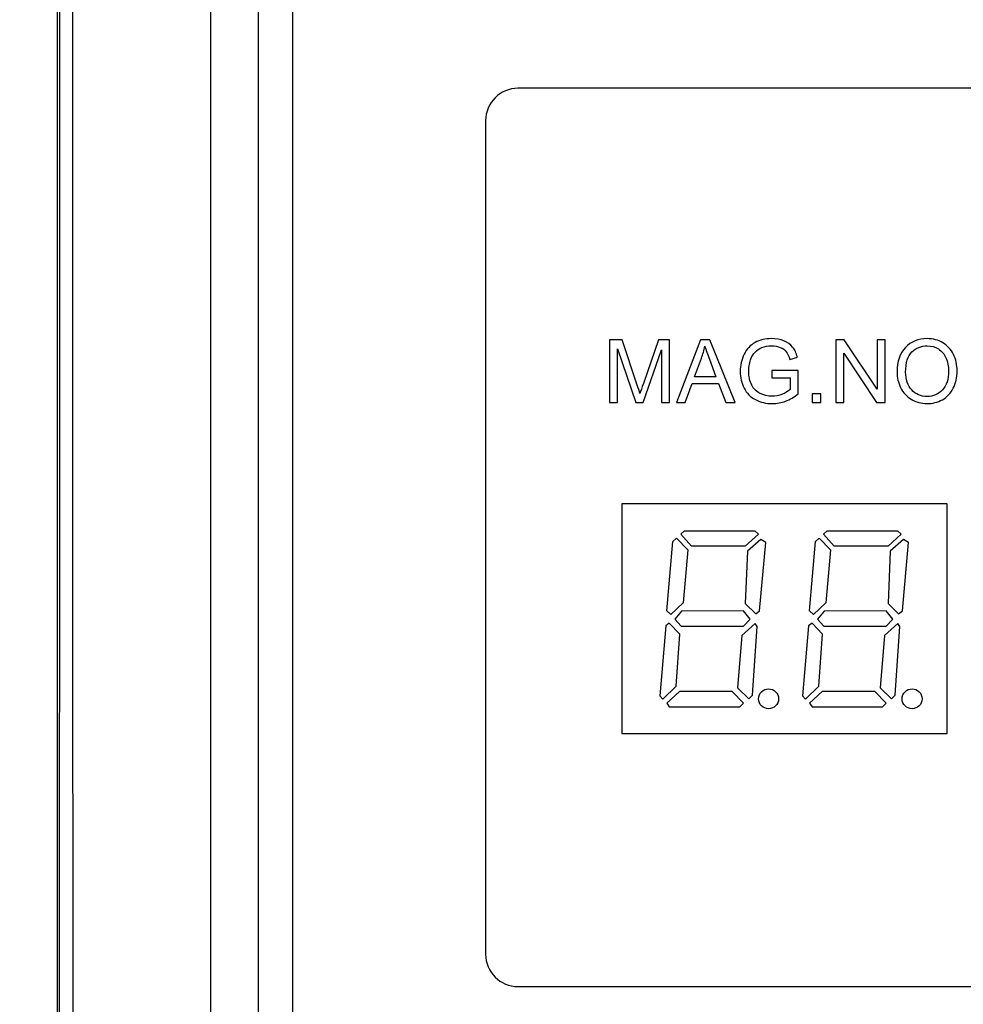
# Model space of a CAD drawing. Header units: millimetres. Extents: x 7320 to 8980, y -2461 to -1618.
# Tile 4 of 92: x 7388 to 7438, y -2316 to -2265. Entities that reach past the tile are written whole.
import ezdxf

# ---------------------------------------------------------------- set-up
doc = ezdxf.new("R2010")
doc.units = ezdxf.units.MM
doc.header["$LTSCALE"] = 3
doc.header["$PDSIZE"] = -1
doc.styles.get("Standard").update_dxf_attribs({"font": 'arial.ttf', "height": 12})
doc.dimstyles.new('ISO-25', dxfattribs={"dimtxt": 12, "dimasz": 6, "dimexe": 0.5, "dimexo": 0.625, "dimtad": 1, "dimdec": 1, "dimdsep": 46, "dimtxsty": 'Standard', "dimcen": 0, "dimclrd": 256, "dimclre": 256, "dimadec": 0, "dimazin": 0, "dimtfac": 1, "dimtdec": 1, "dimtmove": 0, "dimatfit": 3, "dimfxl": 1, "dimlwd": 30, "dimlwe": 30, "dimarcsym": 0})

# ---------------------------------------------------------------- blocks, each defined once
blk = doc.blocks.new('*D337')
at = {"lineweight": 30}
for p, q in [((7395.272, -2097.618), (7375.132, -2097.618)), ((7375.632, -2330.618), (7375.632, -2103.618)), ((7395.272, -2336.618), (7375.132, -2336.618))]:
    blk.add_line(p, q, dxfattribs=at)
for points in [[(7374.632, -2103.618), (7376.632, -2103.618), (7375.632, -2097.618)], [(7374.632, -2330.618), (7376.632, -2330.618), (7375.632, -2336.618)]]:
    blk.add_solid(points)
at = {"layer": 'Defpoints', "color": 0}
for p in [(7375.632, -2097.618), (7395.897, -2097.618), (7395.897, -2336.618)]:
    blk.add_point(p, dxfattribs=at)
at = {"color": 0, "insert": (7368.876, -2217.118), "char_height": 12, "attachment_point": 5, "rotation": 90}
blk.add_mtext('239', dxfattribs=at)
blk = doc.blocks.new('*D340')
at = {"lineweight": 30}
for p, q in [((7391.772, -2092.118), (7355.373, -2092.118)), ((7355.873, -2098.118), (7355.873, -2336.118)), ((7391.772, -2342.118), (7355.373, -2342.118))]:
    blk.add_line(p, q, dxfattribs=at)
for points in [[(7354.873, -2098.118), (7356.873, -2098.118), (7355.873, -2092.118)], [(7354.873, -2336.118), (7356.873, -2336.118), (7355.873, -2342.118)]]:
    blk.add_solid(points)
at = {"layer": 'Defpoints', "color": 0}
for p in [(7392.397, -2092.118), (7355.873, -2342.118), (7392.397, -2342.118)]:
    blk.add_point(p, dxfattribs=at)
at = {"color": 0, "insert": (7349.121, -2217.118), "char_height": 12, "attachment_point": 5, "rotation": 90}
blk.add_mtext('250', dxfattribs=at)
blk = doc.blocks.new('*D342')
at = {"lineweight": 30}
for p, q in [((7391.772, -1772.118), (7334.378, -1772.118)), ((7334.878, -1778.118), (7334.878, -2336.118)), ((7391.772, -2342.118), (7334.378, -2342.118))]:
    blk.add_line(p, q, dxfattribs=at)
for points in [[(7333.878, -1778.118), (7335.878, -1778.118), (7334.878, -1772.118)], [(7333.878, -2336.118), (7335.878, -2336.118), (7334.878, -2342.118)]]:
    blk.add_solid(points)
at = {"layer": 'Defpoints', "color": 0}
for p in [(7392.397, -1772.118), (7334.878, -2342.118), (7392.397, -2342.118)]:
    blk.add_point(p, dxfattribs=at)
at = {"color": 0, "insert": (7328.126, -2057.118), "char_height": 12, "attachment_point": 5, "rotation": 90}
blk.add_mtext('570', dxfattribs=at)

msp = doc.modelspace()

# ---------------------------------------------------------------- linework, layer by layer
at = {"linetype": 'Continuous', "lineweight": 30}
for p, q in [((7390.397, -2340.118), (7390.397, -2094.118)), ((7398.397, -2102.118), (7398.397, -2332.118)), ((7400.897, -2105.832), (7400.897, -2328.404)), ((7402.685, -2107.62), (7402.685, -2326.617))]:
    msp.add_line(p, q, dxfattribs=at)
at = {"linetype": 'Continuous', "lineweight": 30, "flags": 128}
msp.add_lwpolyline([(7391.2, -2094.921), (7391.2, -2094.921), (7391.2, -2096.921), (7391.199, -2104.921), (7391.198, -2136.921), (7391.197, -2264.921), (7391.197, -2282.06), (7391.199, -2328.457), (7391.2, -2339.315), (7391.2, -2339.315)], dxfattribs=at)
at = {"linetype": 'Continuous', "lineweight": 30}
msp.add_lwpolyline([(7419.897, -2302.118), (7436.897, -2302.118), (7436.897, -2290.118), (7419.897, -2290.118), (7419.897, -2302.118)], close=True, dxfattribs=at)
for centre in [(7427.571, -2300.302), (7435.071, -2300.302)]:
    msp.add_ellipse(centre, major_axis=(0, 0.521), ratio=1, dxfattribs=at)
for points, knots in [([(7390.521, -2340.118), (7390.524, -2338.177), (7390.53, -2334.291), (7390.508, -2318.459), (7390.551, -2256.772), (7390.502, -2193.36), (7390.527, -2138.21), (7390.542, -2127.172), (7390.553, -2116.136), (7390.553, -2105.101), (7390.531, -2097.778), (7390.521, -2094.118)], [0, 0, 0, 0, 0.0236748, 0.047412, 0.1930814, 0.7757587, 0.8206238, 0.8655485, 0.9104413, 0.9552404, 1, 1, 1, 1]), ([(7468.322, -2315.343), (7468.322, -2315.343), (7414.473, -2315.343), (7414.473, -2315.343), (7414.473, -2315.343), (7413.542, -2315.343), (7412.78, -2314.581), (7412.78, -2313.65), (7412.78, -2313.65), (7412.78, -2313.65), (7412.78, -2270.083), (7412.78, -2270.083), (7412.78, -2270.083), (7412.78, -2269.152), (7413.542, -2268.39), (7414.473, -2268.39), (7414.473, -2268.39), (7414.473, -2268.39), (7468.322, -2268.39), (7468.322, -2268.39), (7468.322, -2268.39), (7469.253, -2268.39), (7470.015, -2269.152), (7470.015, -2270.083), (7470.015, -2270.083), (7470.015, -2270.083), (7470.015, -2313.65), (7470.015, -2313.65), (7470.015, -2313.65), (7470.015, -2314.581), (7469.253, -2315.343), (7468.322, -2315.343)], [0, 0, 0, 0, 0.111111, 0.111111, 0.111111, 0.111111, 0.222222, 0.222222, 0.222222, 0.222222, 0.333333, 0.333333, 0.333333, 0.333333, 0.444444, 0.444444, 0.444444, 0.444444, 0.555556, 0.555556, 0.555556, 0.555556, 0.666667, 0.666667, 0.666667, 0.666667, 0.777778, 0.777778, 0.777778, 0.777778, 1, 1, 1, 1]), ([(7419.265, -2284.817), (7419.265, -2284.817), (7419.265, -2281.533), (7419.265, -2281.533), (7419.265, -2281.533), (7419.265, -2281.533), (7419.917, -2281.533), (7419.917, -2281.533), (7419.917, -2281.533), (7419.917, -2281.533), (7420.693, -2283.857), (7420.693, -2283.857), (7420.693, -2283.857), (7420.765, -2284.074), (7420.817, -2284.236), (7420.85, -2284.344), (7420.85, -2284.344), (7420.887, -2284.224), (7420.946, -2284.049), (7421.026, -2283.817), (7421.026, -2283.817), (7421.026, -2283.817), (7421.816, -2281.533), (7421.816, -2281.533), (7421.816, -2281.533), (7421.816, -2281.533), (7422.398, -2281.533), (7422.398, -2281.533), (7422.398, -2281.533), (7422.398, -2281.533), (7422.398, -2284.817), (7422.398, -2284.817), (7422.398, -2284.817), (7422.398, -2284.817), (7421.98, -2284.817), (7421.98, -2284.817), (7421.98, -2284.817), (7421.98, -2284.817), (7421.98, -2282.07), (7421.98, -2282.07), (7421.98, -2282.07), (7421.98, -2282.07), (7421.022, -2284.817), (7421.022, -2284.817), (7421.022, -2284.817), (7421.022, -2284.817), (7420.63, -2284.817), (7420.63, -2284.817), (7420.63, -2284.817), (7420.63, -2284.817), (7419.683, -2282.019), (7419.683, -2282.019), (7419.683, -2282.019), (7419.683, -2282.019), (7419.683, -2284.817), (7419.683, -2284.817), (7419.683, -2284.817), (7419.683, -2284.817), (7419.265, -2284.817), (7419.265, -2284.817)], [0, 0, 0, 0, 0.0625, 0.0625, 0.0625, 0.0625, 0.125, 0.125, 0.125, 0.125, 0.1875, 0.1875, 0.1875, 0.1875, 0.25, 0.25, 0.25, 0.25, 0.3125, 0.3125, 0.3125, 0.3125, 0.375, 0.375, 0.375, 0.375, 0.4375, 0.4375, 0.4375, 0.4375, 0.5, 0.5, 0.5, 0.5, 0.5625, 0.5625, 0.5625, 0.5625, 0.625, 0.625, 0.625, 0.625, 0.6875, 0.6875, 0.6875, 0.6875, 0.75, 0.75, 0.75, 0.75, 0.8125, 0.8125, 0.8125, 0.8125, 0.875, 0.875, 0.875, 0.875, 1, 1, 1, 1]), ([(7422.757, -2284.817), (7422.757, -2284.817), (7424.016, -2281.533), (7424.016, -2281.533), (7424.016, -2281.533), (7424.016, -2281.533), (7424.494, -2281.533), (7424.494, -2281.533), (7424.494, -2281.533), (7424.494, -2281.533), (7425.831, -2284.817), (7425.831, -2284.817), (7425.831, -2284.817), (7425.831, -2284.817), (7425.336, -2284.817), (7425.336, -2284.817), (7425.336, -2284.817), (7425.336, -2284.817), (7424.957, -2283.822), (7424.957, -2283.822), (7424.957, -2283.822), (7424.957, -2283.822), (7423.574, -2283.822), (7423.574, -2283.822), (7423.574, -2283.822), (7423.574, -2283.822), (7423.218, -2284.817), (7423.218, -2284.817), (7423.218, -2284.817), (7423.218, -2284.817), (7422.757, -2284.817), (7422.757, -2284.817)], [0, 0, 0, 0, 0.111111, 0.111111, 0.111111, 0.111111, 0.222222, 0.222222, 0.222222, 0.222222, 0.333333, 0.333333, 0.333333, 0.333333, 0.444444, 0.444444, 0.444444, 0.444444, 0.555556, 0.555556, 0.555556, 0.555556, 0.666667, 0.666667, 0.666667, 0.666667, 0.777778, 0.777778, 0.777778, 0.777778, 1, 1, 1, 1]), ([(7423.702, -2283.468), (7423.702, -2283.468), (7424.821, -2283.468), (7424.821, -2283.468), (7424.821, -2283.468), (7424.821, -2283.468), (7424.478, -2282.558), (7424.478, -2282.558), (7424.478, -2282.558), (7424.375, -2282.281), (7424.297, -2282.053), (7424.243, -2281.872), (7424.243, -2281.872), (7424.198, -2282.086), (7424.137, -2282.297), (7424.062, -2282.505), (7424.062, -2282.505), (7424.062, -2282.505), (7423.702, -2283.468), (7423.702, -2283.468)], [0, 0, 0, 0, 0.166667, 0.166667, 0.166667, 0.166667, 0.333333, 0.333333, 0.333333, 0.333333, 0.5, 0.5, 0.5, 0.5, 0.666667, 0.666667, 0.666667, 0.666667, 1, 1, 1, 1]), ([(7427.734, -2283.528), (7427.734, -2283.528), (7427.734, -2283.143), (7427.734, -2283.143), (7427.734, -2283.143), (7427.734, -2283.143), (7429.124, -2283.143), (7429.124, -2283.143), (7429.124, -2283.143), (7429.124, -2283.143), (7429.124, -2284.36), (7429.124, -2284.36), (7429.124, -2284.36), (7428.91, -2284.529), (7428.69, -2284.658), (7428.463, -2284.743), (7428.463, -2284.743), (7428.236, -2284.829), (7428.003, -2284.872), (7427.765, -2284.872), (7427.765, -2284.872), (7427.442, -2284.872), (7427.149, -2284.803), (7426.886, -2284.665), (7426.886, -2284.665), (7426.623, -2284.527), (7426.423, -2284.327), (7426.29, -2284.066), (7426.29, -2284.066), (7426.155, -2283.805), (7426.088, -2283.513), (7426.088, -2283.191), (7426.088, -2283.191), (7426.088, -2282.871), (7426.154, -2282.573), (7426.288, -2282.296), (7426.288, -2282.296), (7426.422, -2282.019), (7426.614, -2281.814), (7426.864, -2281.68), (7426.864, -2281.68), (7427.115, -2281.545), (7427.404, -2281.478), (7427.731, -2281.478), (7427.731, -2281.478), (7427.968, -2281.478), (7428.183, -2281.516), (7428.375, -2281.593), (7428.375, -2281.593), (7428.567, -2281.671), (7428.717, -2281.778), (7428.826, -2281.915), (7428.826, -2281.915), (7428.935, -2282.052), (7429.017, -2282.232), (7429.074, -2282.453), (7429.074, -2282.453), (7429.074, -2282.453), (7428.682, -2282.56), (7428.682, -2282.56), (7428.682, -2282.56), (7428.632, -2282.393), (7428.571, -2282.262), (7428.498, -2282.165), (7428.498, -2282.165), (7428.425, -2282.07), (7428.321, -2281.993), (7428.185, -2281.936), (7428.185, -2281.936), (7428.05, -2281.879), (7427.899, -2281.85), (7427.733, -2281.85), (7427.733, -2281.85), (7427.535, -2281.85), (7427.364, -2281.88), (7427.219, -2281.941), (7427.219, -2281.941), (7427.074, -2282.001), (7426.958, -2282.08), (7426.869, -2282.18), (7426.869, -2282.18), (7426.78, -2282.278), (7426.711, -2282.387), (7426.663, -2282.505), (7426.663, -2282.505), (7426.579, -2282.709), (7426.537, -2282.929), (7426.537, -2283.167), (7426.537, -2283.167), (7426.537, -2283.46), (7426.588, -2283.705), (7426.688, -2283.903), (7426.688, -2283.903), (7426.789, -2284.101), (7426.935, -2284.247), (7427.127, -2284.343), (7427.127, -2284.343), (7427.32, -2284.438), (7427.524, -2284.487), (7427.74, -2284.487), (7427.74, -2284.487), (7427.928, -2284.487), (7428.112, -2284.45), (7428.291, -2284.377), (7428.291, -2284.377), (7428.469, -2284.304), (7428.605, -2284.227), (7428.697, -2284.143), (7428.697, -2284.143), (7428.697, -2284.143), (7428.697, -2283.528), (7428.697, -2283.528), (7428.697, -2283.528), (7428.697, -2283.528), (7427.734, -2283.528), (7427.734, -2283.528)], [0, 0, 0, 0, 0.033333, 0.033333, 0.033333, 0.033333, 0.066667, 0.066667, 0.066667, 0.066667, 0.1, 0.1, 0.1, 0.1, 0.133333, 0.133333, 0.133333, 0.133333, 0.166667, 0.166667, 0.166667, 0.166667, 0.2, 0.2, 0.2, 0.2, 0.233333, 0.233333, 0.233333, 0.233333, 0.266667, 0.266667, 0.266667, 0.266667, 0.3, 0.3, 0.3, 0.3, 0.333333, 0.333333, 0.333333, 0.333333, 0.366667, 0.366667, 0.366667, 0.366667, 0.4, 0.4, 0.4, 0.4, 0.433333, 0.433333, 0.433333, 0.433333, 0.466667, 0.466667, 0.466667, 0.466667, 0.5, 0.5, 0.5, 0.5, 0.533333, 0.533333, 0.533333, 0.533333, 0.566667, 0.566667, 0.566667, 0.566667, 0.6, 0.6, 0.6, 0.6, 0.633333, 0.633333, 0.633333, 0.633333, 0.666667, 0.666667, 0.666667, 0.666667, 0.7, 0.7, 0.7, 0.7, 0.733333, 0.733333, 0.733333, 0.733333, 0.766667, 0.766667, 0.766667, 0.766667, 0.8, 0.8, 0.8, 0.8, 0.833333, 0.833333, 0.833333, 0.833333, 0.866667, 0.866667, 0.866667, 0.866667, 0.9, 0.9, 0.9, 0.9, 0.933333, 0.933333, 0.933333, 0.933333, 1, 1, 1, 1]), ([(7431.079, -2284.817), (7431.079, -2284.817), (7431.079, -2281.533), (7431.079, -2281.533), (7431.079, -2281.533), (7431.079, -2281.533), (7431.525, -2281.533), (7431.525, -2281.533), (7431.525, -2281.533), (7431.525, -2281.533), (7433.248, -2284.11), (7433.248, -2284.11), (7433.248, -2284.11), (7433.248, -2284.11), (7433.248, -2281.533), (7433.248, -2281.533), (7433.248, -2281.533), (7433.248, -2281.533), (7433.665, -2281.533), (7433.665, -2281.533), (7433.665, -2281.533), (7433.665, -2281.533), (7433.665, -2284.817), (7433.665, -2284.817), (7433.665, -2284.817), (7433.665, -2284.817), (7433.219, -2284.817), (7433.219, -2284.817), (7433.219, -2284.817), (7433.219, -2284.817), (7431.496, -2282.239), (7431.496, -2282.239), (7431.496, -2282.239), (7431.496, -2282.239), (7431.496, -2284.817), (7431.496, -2284.817), (7431.496, -2284.817), (7431.496, -2284.817), (7431.079, -2284.817), (7431.079, -2284.817)], [0, 0, 0, 0, 0.090909, 0.090909, 0.090909, 0.090909, 0.181818, 0.181818, 0.181818, 0.181818, 0.272727, 0.272727, 0.272727, 0.272727, 0.363636, 0.363636, 0.363636, 0.363636, 0.454545, 0.454545, 0.454545, 0.454545, 0.545455, 0.545455, 0.545455, 0.545455, 0.636364, 0.636364, 0.636364, 0.636364, 0.727273, 0.727273, 0.727273, 0.727273, 0.818182, 0.818182, 0.818182, 0.818182, 1, 1, 1, 1]), ([(7434.284, -2283.218), (7434.284, -2282.674), (7434.431, -2282.248), (7434.724, -2281.94), (7434.724, -2281.94), (7435.017, -2281.632), (7435.394, -2281.478), (7435.857, -2281.478), (7435.857, -2281.478), (7436.161, -2281.478), (7436.434, -2281.551), (7436.678, -2281.695), (7436.678, -2281.695), (7436.921, -2281.84), (7437.106, -2282.041), (7437.234, -2282.301), (7437.234, -2282.301), (7437.362, -2282.559), (7437.426, -2282.852), (7437.426, -2283.18), (7437.426, -2283.18), (7437.426, -2283.513), (7437.359, -2283.811), (7437.224, -2284.073), (7437.224, -2284.073), (7437.09, -2284.336), (7436.899, -2284.535), (7436.653, -2284.669), (7436.653, -2284.669), (7436.406, -2284.805), (7436.14, -2284.872), (7435.855, -2284.872), (7435.855, -2284.872), (7435.546, -2284.872), (7435.27, -2284.797), (7435.026, -2284.648), (7435.026, -2284.648), (7434.783, -2284.499), (7434.598, -2284.295), (7434.472, -2284.037), (7434.472, -2284.037), (7434.347, -2283.78), (7434.284, -2283.507), (7434.284, -2283.218)], [0, 0, 0, 0, 0.083333, 0.083333, 0.083333, 0.083333, 0.166667, 0.166667, 0.166667, 0.166667, 0.25, 0.25, 0.25, 0.25, 0.333333, 0.333333, 0.333333, 0.333333, 0.416667, 0.416667, 0.416667, 0.416667, 0.5, 0.5, 0.5, 0.5, 0.583333, 0.583333, 0.583333, 0.583333, 0.666667, 0.666667, 0.666667, 0.666667, 0.75, 0.75, 0.75, 0.75, 0.833333, 0.833333, 0.833333, 0.833333, 1, 1, 1, 1]), ([(7434.734, -2283.226), (7434.734, -2283.621), (7434.84, -2283.932), (7435.053, -2284.159), (7435.053, -2284.159), (7435.265, -2284.386), (7435.532, -2284.5), (7435.853, -2284.5), (7435.853, -2284.5), (7436.18, -2284.5), (7436.448, -2284.386), (7436.66, -2284.156), (7436.66, -2284.156), (7436.871, -2283.927), (7436.976, -2283.601), (7436.976, -2283.18), (7436.976, -2283.18), (7436.976, -2282.913), (7436.931, -2282.68), (7436.841, -2282.481), (7436.841, -2282.481), (7436.751, -2282.282), (7436.619, -2282.128), (7436.445, -2282.018), (7436.445, -2282.018), (7436.271, -2281.909), (7436.076, -2281.854), (7435.86, -2281.854), (7435.86, -2281.854), (7435.552, -2281.854), (7435.288, -2281.96), (7435.066, -2282.171), (7435.066, -2282.171), (7434.845, -2282.382), (7434.734, -2282.733), (7434.734, -2283.226)], [0, 0, 0, 0, 0.1, 0.1, 0.1, 0.1, 0.2, 0.2, 0.2, 0.2, 0.3, 0.3, 0.3, 0.3, 0.4, 0.4, 0.4, 0.4, 0.5, 0.5, 0.5, 0.5, 0.6, 0.6, 0.6, 0.6, 0.7, 0.7, 0.7, 0.7, 0.8, 0.8, 0.8, 0.8, 1, 1, 1, 1]), ([(7429.851, -2284.817), (7429.851, -2284.817), (7429.851, -2284.358), (7429.851, -2284.358), (7429.851, -2284.358), (7429.851, -2284.358), (7430.31, -2284.358), (7430.31, -2284.358), (7430.31, -2284.358), (7430.31, -2284.358), (7430.31, -2284.817), (7430.31, -2284.817), (7430.31, -2284.817), (7430.31, -2284.817), (7429.851, -2284.817), (7429.851, -2284.817)], [0, 0, 0, 0, 0.2, 0.2, 0.2, 0.2, 0.4, 0.4, 0.4, 0.4, 0.6, 0.6, 0.6, 0.6, 1, 1, 1, 1]), ([(7422.982, -2291.704), (7422.982, -2291.704), (7423.54, -2292.321), (7423.54, -2292.321), (7423.54, -2292.321), (7423.54, -2292.321), (7426.355, -2292.321), (7426.355, -2292.321), (7426.355, -2292.321), (7426.355, -2292.321), (7427.038, -2291.689), (7427.038, -2291.689), (7427.038, -2291.689), (7427.038, -2291.689), (7426.855, -2291.527), (7426.855, -2291.527), (7426.855, -2291.527), (7426.855, -2291.527), (7423.173, -2291.527), (7423.173, -2291.527), (7423.173, -2291.527), (7423.173, -2291.527), (7422.982, -2291.704), (7422.982, -2291.704)], [0, 0, 0, 0, 0.142857, 0.142857, 0.142857, 0.142857, 0.285714, 0.285714, 0.285714, 0.285714, 0.428571, 0.428571, 0.428571, 0.428571, 0.571429, 0.571429, 0.571429, 0.571429, 0.714286, 0.714286, 0.714286, 0.714286, 1, 1, 1, 1]), ([(7430.44, -2291.704), (7430.44, -2291.704), (7430.999, -2292.321), (7430.999, -2292.321), (7430.999, -2292.321), (7430.999, -2292.321), (7433.813, -2292.321), (7433.813, -2292.321), (7433.813, -2292.321), (7433.813, -2292.321), (7434.497, -2291.689), (7434.497, -2291.689), (7434.497, -2291.689), (7434.497, -2291.689), (7434.313, -2291.527), (7434.313, -2291.527), (7434.313, -2291.527), (7434.313, -2291.527), (7430.631, -2291.527), (7430.631, -2291.527), (7430.631, -2291.527), (7430.631, -2291.527), (7430.44, -2291.704), (7430.44, -2291.704)], [0, 0, 0, 0, 0.142857, 0.142857, 0.142857, 0.142857, 0.285714, 0.285714, 0.285714, 0.285714, 0.428571, 0.428571, 0.428571, 0.428571, 0.571429, 0.571429, 0.571429, 0.571429, 0.714286, 0.714286, 0.714286, 0.714286, 1, 1, 1, 1]), ([(7422.563, -2292.086), (7422.563, -2292.086), (7422.255, -2295.708), (7422.255, -2295.708), (7422.255, -2295.708), (7422.255, -2295.708), (7422.46, -2295.899), (7422.46, -2295.899), (7422.46, -2295.899), (7422.46, -2295.899), (7423.107, -2295.29), (7423.107, -2295.29), (7423.107, -2295.29), (7423.107, -2295.29), (7423.349, -2292.519), (7423.349, -2292.519), (7423.349, -2292.519), (7423.349, -2292.519), (7422.762, -2291.909), (7422.762, -2291.909), (7422.762, -2291.909), (7422.762, -2291.909), (7422.563, -2292.086), (7422.563, -2292.086)], [0, 0, 0, 0, 0.142857, 0.142857, 0.142857, 0.142857, 0.285714, 0.285714, 0.285714, 0.285714, 0.428571, 0.428571, 0.428571, 0.428571, 0.571429, 0.571429, 0.571429, 0.571429, 0.714286, 0.714286, 0.714286, 0.714286, 1, 1, 1, 1]), ([(7426.472, -2292.585), (7426.472, -2292.585), (7427.163, -2291.983), (7427.163, -2291.983), (7427.163, -2291.983), (7427.163, -2291.983), (7427.428, -2292.13), (7427.428, -2292.13), (7427.428, -2292.13), (7427.428, -2292.13), (7427.104, -2295.701), (7427.104, -2295.701), (7427.104, -2295.701), (7427.104, -2295.701), (7426.906, -2295.863), (7426.906, -2295.863), (7426.906, -2295.863), (7426.906, -2295.863), (7426.355, -2295.326), (7426.355, -2295.326), (7426.355, -2295.326), (7426.355, -2295.326), (7426.472, -2292.585), (7426.472, -2292.585)], [0, 0, 0, 0, 0.142857, 0.142857, 0.142857, 0.142857, 0.285714, 0.285714, 0.285714, 0.285714, 0.428571, 0.428571, 0.428571, 0.428571, 0.571429, 0.571429, 0.571429, 0.571429, 0.714286, 0.714286, 0.714286, 0.714286, 1, 1, 1, 1]), ([(7430.021, -2292.086), (7430.021, -2292.086), (7429.713, -2295.708), (7429.713, -2295.708), (7429.713, -2295.708), (7429.713, -2295.708), (7429.919, -2295.899), (7429.919, -2295.899), (7429.919, -2295.899), (7429.919, -2295.899), (7430.565, -2295.29), (7430.565, -2295.29), (7430.565, -2295.29), (7430.565, -2295.29), (7430.808, -2292.519), (7430.808, -2292.519), (7430.808, -2292.519), (7430.808, -2292.519), (7430.22, -2291.909), (7430.22, -2291.909), (7430.22, -2291.909), (7430.22, -2291.909), (7430.021, -2292.086), (7430.021, -2292.086)], [0, 0, 0, 0, 0.142857, 0.142857, 0.142857, 0.142857, 0.285714, 0.285714, 0.285714, 0.285714, 0.428571, 0.428571, 0.428571, 0.428571, 0.571429, 0.571429, 0.571429, 0.571429, 0.714286, 0.714286, 0.714286, 0.714286, 1, 1, 1, 1]), ([(7433.931, -2292.585), (7433.931, -2292.585), (7434.622, -2291.983), (7434.622, -2291.983), (7434.622, -2291.983), (7434.622, -2291.983), (7434.886, -2292.13), (7434.886, -2292.13), (7434.886, -2292.13), (7434.886, -2292.13), (7434.563, -2295.701), (7434.563, -2295.701), (7434.563, -2295.701), (7434.563, -2295.701), (7434.364, -2295.863), (7434.364, -2295.863), (7434.364, -2295.863), (7434.364, -2295.863), (7433.813, -2295.326), (7433.813, -2295.326), (7433.813, -2295.326), (7433.813, -2295.326), (7433.931, -2292.585), (7433.931, -2292.585)], [0, 0, 0, 0, 0.142857, 0.142857, 0.142857, 0.142857, 0.285714, 0.285714, 0.285714, 0.285714, 0.428571, 0.428571, 0.428571, 0.428571, 0.571429, 0.571429, 0.571429, 0.571429, 0.714286, 0.714286, 0.714286, 0.714286, 1, 1, 1, 1]), ([(7422.666, -2296.147), (7422.666, -2296.147), (7423.019, -2295.727), (7423.019, -2295.727), (7423.019, -2295.727), (7423.019, -2295.727), (7426.259, -2295.712), (7426.259, -2295.712), (7426.259, -2295.712), (7426.259, -2295.712), (7426.605, -2296.147), (7426.605, -2296.147), (7426.605, -2296.147), (7426.605, -2296.147), (7426.259, -2296.513), (7426.259, -2296.513), (7426.259, -2296.513), (7426.259, -2296.513), (7423.004, -2296.513), (7423.004, -2296.513), (7423.004, -2296.513), (7423.004, -2296.513), (7422.666, -2296.147), (7422.666, -2296.147)], [0, 0, 0, 0, 0.142857, 0.142857, 0.142857, 0.142857, 0.285714, 0.285714, 0.285714, 0.285714, 0.428571, 0.428571, 0.428571, 0.428571, 0.571429, 0.571429, 0.571429, 0.571429, 0.714286, 0.714286, 0.714286, 0.714286, 1, 1, 1, 1]), ([(7430.124, -2296.147), (7430.124, -2296.147), (7430.477, -2295.727), (7430.477, -2295.727), (7430.477, -2295.727), (7430.477, -2295.727), (7433.718, -2295.712), (7433.718, -2295.712), (7433.718, -2295.712), (7433.718, -2295.712), (7434.063, -2296.147), (7434.063, -2296.147), (7434.063, -2296.147), (7434.063, -2296.147), (7433.718, -2296.513), (7433.718, -2296.513), (7433.718, -2296.513), (7433.718, -2296.513), (7430.462, -2296.513), (7430.462, -2296.513), (7430.462, -2296.513), (7430.462, -2296.513), (7430.124, -2296.147), (7430.124, -2296.147)], [0, 0, 0, 0, 0.142857, 0.142857, 0.142857, 0.142857, 0.285714, 0.285714, 0.285714, 0.285714, 0.428571, 0.428571, 0.428571, 0.428571, 0.571429, 0.571429, 0.571429, 0.571429, 0.714286, 0.714286, 0.714286, 0.714286, 1, 1, 1, 1]), ([(7422.383, -2296.348), (7422.383, -2296.348), (7422.934, -2296.921), (7422.934, -2296.921), (7422.934, -2296.921), (7422.934, -2296.921), (7422.743, -2299.64), (7422.743, -2299.64), (7422.743, -2299.64), (7422.743, -2299.64), (7422.038, -2300.316), (7422.038, -2300.316), (7422.038, -2300.316), (7422.038, -2300.316), (7421.891, -2300.147), (7421.891, -2300.147), (7421.891, -2300.147), (7421.891, -2300.147), (7422.199, -2296.487), (7422.199, -2296.487), (7422.199, -2296.487), (7422.199, -2296.487), (7422.383, -2296.348), (7422.383, -2296.348)], [0, 0, 0, 0, 0.142857, 0.142857, 0.142857, 0.142857, 0.285714, 0.285714, 0.285714, 0.285714, 0.428571, 0.428571, 0.428571, 0.428571, 0.571429, 0.571429, 0.571429, 0.571429, 0.714286, 0.714286, 0.714286, 0.714286, 1, 1, 1, 1]), ([(7426.167, -2296.994), (7426.167, -2296.994), (7426.866, -2296.37), (7426.866, -2296.37), (7426.866, -2296.37), (7426.866, -2296.37), (7426.976, -2296.531), (7426.976, -2296.531), (7426.976, -2296.531), (7426.976, -2296.531), (7426.726, -2300.117), (7426.726, -2300.117), (7426.726, -2300.117), (7426.726, -2300.117), (7426.535, -2300.308), (7426.535, -2300.308), (7426.535, -2300.308), (7426.535, -2300.308), (7425.947, -2299.735), (7425.947, -2299.735), (7425.947, -2299.735), (7425.947, -2299.735), (7426.167, -2296.994), (7426.167, -2296.994)], [0, 0, 0, 0, 0.142857, 0.142857, 0.142857, 0.142857, 0.285714, 0.285714, 0.285714, 0.285714, 0.428571, 0.428571, 0.428571, 0.428571, 0.571429, 0.571429, 0.571429, 0.571429, 0.714286, 0.714286, 0.714286, 0.714286, 1, 1, 1, 1]), ([(7429.841, -2296.348), (7429.841, -2296.348), (7430.393, -2296.921), (7430.393, -2296.921), (7430.393, -2296.921), (7430.393, -2296.921), (7430.201, -2299.64), (7430.201, -2299.64), (7430.201, -2299.64), (7430.201, -2299.64), (7429.496, -2300.316), (7429.496, -2300.316), (7429.496, -2300.316), (7429.496, -2300.316), (7429.349, -2300.147), (7429.349, -2300.147), (7429.349, -2300.147), (7429.349, -2300.147), (7429.658, -2296.487), (7429.658, -2296.487), (7429.658, -2296.487), (7429.658, -2296.487), (7429.841, -2296.348), (7429.841, -2296.348)], [0, 0, 0, 0, 0.142857, 0.142857, 0.142857, 0.142857, 0.285714, 0.285714, 0.285714, 0.285714, 0.428571, 0.428571, 0.428571, 0.428571, 0.571429, 0.571429, 0.571429, 0.571429, 0.714286, 0.714286, 0.714286, 0.714286, 1, 1, 1, 1]), ([(7433.626, -2296.994), (7433.626, -2296.994), (7434.324, -2296.37), (7434.324, -2296.37), (7434.324, -2296.37), (7434.324, -2296.37), (7434.434, -2296.531), (7434.434, -2296.531), (7434.434, -2296.531), (7434.434, -2296.531), (7434.184, -2300.117), (7434.184, -2300.117), (7434.184, -2300.117), (7434.184, -2300.117), (7433.993, -2300.308), (7433.993, -2300.308), (7433.993, -2300.308), (7433.993, -2300.308), (7433.405, -2299.735), (7433.405, -2299.735), (7433.405, -2299.735), (7433.405, -2299.735), (7433.626, -2296.994), (7433.626, -2296.994)], [0, 0, 0, 0, 0.142857, 0.142857, 0.142857, 0.142857, 0.285714, 0.285714, 0.285714, 0.285714, 0.428571, 0.428571, 0.428571, 0.428571, 0.571429, 0.571429, 0.571429, 0.571429, 0.714286, 0.714286, 0.714286, 0.714286, 1, 1, 1, 1]), ([(7422.258, -2300.536), (7422.258, -2300.536), (7422.912, -2299.926), (7422.912, -2299.926), (7422.912, -2299.926), (7422.912, -2299.926), (7425.668, -2299.926), (7425.668, -2299.926), (7425.668, -2299.926), (7425.668, -2299.926), (7426.263, -2300.536), (7426.263, -2300.536), (7426.263, -2300.536), (7426.263, -2300.536), (7426.072, -2300.727), (7426.072, -2300.727), (7426.072, -2300.727), (7426.072, -2300.727), (7422.383, -2300.727), (7422.383, -2300.727), (7422.383, -2300.727), (7422.383, -2300.727), (7422.258, -2300.536), (7422.258, -2300.536)], [0, 0, 0, 0, 0.142857, 0.142857, 0.142857, 0.142857, 0.285714, 0.285714, 0.285714, 0.285714, 0.428571, 0.428571, 0.428571, 0.428571, 0.571429, 0.571429, 0.571429, 0.571429, 0.714286, 0.714286, 0.714286, 0.714286, 1, 1, 1, 1]), ([(7429.716, -2300.536), (7429.716, -2300.536), (7430.37, -2299.926), (7430.37, -2299.926), (7430.37, -2299.926), (7430.37, -2299.926), (7433.126, -2299.926), (7433.126, -2299.926), (7433.126, -2299.926), (7433.126, -2299.926), (7433.721, -2300.536), (7433.721, -2300.536), (7433.721, -2300.536), (7433.721, -2300.536), (7433.53, -2300.727), (7433.53, -2300.727), (7433.53, -2300.727), (7433.53, -2300.727), (7429.841, -2300.727), (7429.841, -2300.727), (7429.841, -2300.727), (7429.841, -2300.727), (7429.716, -2300.536), (7429.716, -2300.536)], [0, 0, 0, 0, 0.142857, 0.142857, 0.142857, 0.142857, 0.285714, 0.285714, 0.285714, 0.285714, 0.428571, 0.428571, 0.428571, 0.428571, 0.571429, 0.571429, 0.571429, 0.571429, 0.714286, 0.714286, 0.714286, 0.714286, 1, 1, 1, 1])]:
    msp.add_open_spline(points, degree=3, knots=knots, dxfattribs=at)

# ---------------------------------------------------------------- dimensions: what is measured, and where the dimension line sits
for base, p1, p2, picture, middle in [((7334.878, -2342.118), (7392.397, -1772.118), (7392.397, -2342.118), '*D342', (7328.126, -2057.118)), ((7355.873, -2342.118), (7392.397, -2092.118), (7392.397, -2342.118), '*D340', (7349.121, -2217.118)), ((7375.632, -2097.618), (7395.897, -2336.618), (7395.897, -2097.618), '*D337', (7368.876, -2217.118))]:
    dim = msp.add_linear_dim(base=base, p1=p1, p2=p2, angle=90, dimstyle='ISO-25')
    dim.commit()
    dim.dimension.update_dxf_attribs({"geometry": picture, "text_midpoint": middle})

doc.saveas('drawing.dxf')
